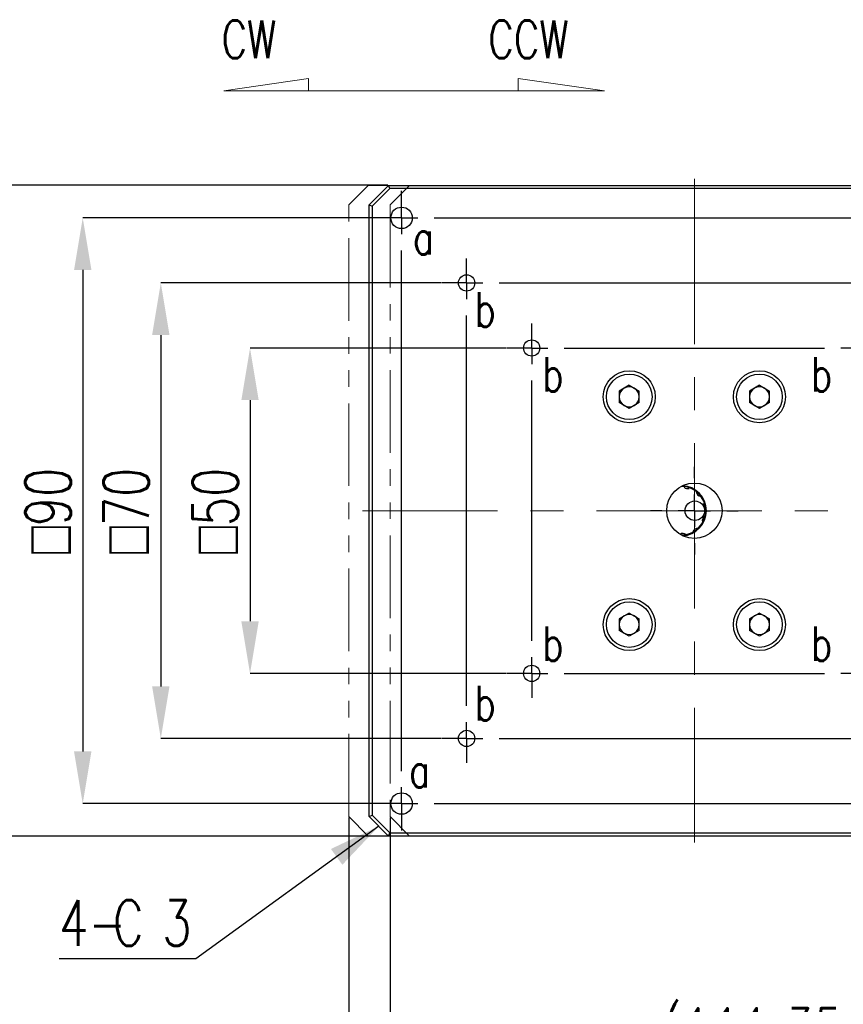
# Model space of a CAD drawing. Header units: millimetres. Extents: x 0 to 354, y -1 to 219.
# Tile 4 of 13: x 63 to 126, y 73 to 149. Entities that reach past the tile are written whole.
import ezdxf

# ---------------------------------------------------------------- set-up
doc = ezdxf.new("R2010")
doc.units = ezdxf.units.MM
doc.linetypes.add('CENTERX2', pattern=[20.32, 12.7, -2.54, 2.54, -2.54])
doc.linetypes.add('PHANTOM', pattern=[12.7, 6.35, -1.27, 1.27, -1.27, 1.27, -1.27])
doc.layers.add('SLD-0', color=7, linetype='Continuous')
doc.styles.add('SLDTEXTSTYLE1', font='TXT', dxfattribs={"width": 0.75, "bigfont": 'bigfont'})
doc.dimstyles.new('SLDDIMSTYLE0', dxfattribs={"dimtxt": 3.5, "dimasz": 4, "dimexe": 0, "dimexo": 0.0625, "dimgap": 0.875, "dimtad": 1, "dimlfac": 2, "dimrnd": 1e-09, "dimzin": 12, "dimdsep": 46, "dimtxsty": 'SLDTEXTSTYLE1', "dimsah": 1, "dimcen": 0.09, "dimadec": 0, "dimazin": 3, "dimtfac": 1, "dimtofl": 0, "dimtmove": 0, "dimatfit": 3, "dimfxl": 1, "dimfrac": 2, "dimtolj": 1, "dimtzin": 12, "dimarcsym": 0})
doc.dimstyles.new('SLDDIMSTYLE10', dxfattribs={"dimtxt": 3.5, "dimasz": 4, "dimexe": 0, "dimexo": 0.0625, "dimgap": 0.875, "dimtad": 1, "dimlfac": 2, "dimrnd": 1e-09, "dimzin": 4, "dimdsep": 46, "dimtxsty": 'SLDTEXTSTYLE1', "dimsah": 1, "dimcen": 0.09, "dimadec": 0, "dimazin": 1, "dimtfac": 1, "dimtofl": 0, "dimtmove": 0, "dimatfit": 3, "dimfxl": 1, "dimfrac": 2, "dimtolj": 1, "dimtzin": 12, "dimarcsym": 0})
doc.dimstyles.new('SLDDIMSTYLE2', dxfattribs={"dimtxt": 3.5, "dimasz": 4, "dimexe": 0, "dimexo": 0.0625, "dimgap": 0.875, "dimtad": 1, "dimlfac": 2, "dimrnd": 1e-09, "dimzin": 12, "dimdsep": 46, "dimtxsty": 'SLDTEXTSTYLE1', "dimsah": 1, "dimcen": 0.09, "dimadec": 0, "dimazin": 3, "dimtfac": 1, "dimtmove": 0, "dimatfit": 0, "dimfxl": 1, "dimfrac": 2, "dimtolj": 1, "dimtzin": 12, "dimarcsym": 0})

# ---------------------------------------------------------------- blocks, each defined once
blk = doc.blocks.new('*D37')
at = {"layer": 'Defpoints', "color": 0, "transparency": 16777216}
for p in [(146.78, 93.541), (87.93, 87.791), (146.78, 54.317)]:
    blk.add_point(p, dxfattribs=at)
at = {"layer": 'SLD-0', "color": 0, "lineweight": -2, "transparency": 16777216}
for p, q in [((146.78, 93.478), (146.78, 54.317)), ((87.93, 87.728), (87.93, 54.317)), ((91.93, 54.317), (142.78, 54.317))]:
    blk.add_line(p, q, dxfattribs=at)
at = {"layer": 'SLD-0', "color": 0, "transparency": 16777216}
for points in [[(91.93, 54.983), (91.93, 53.65), (87.93, 54.317)], [(142.78, 54.983), (142.78, 53.65), (146.78, 54.317)]]:
    blk.add_solid(points, dxfattribs=at)
at = {"layer": 'SLD-0', "color": 0, "transparency": 16777216, "char_height": 3.5, "attachment_point": 2, "style": 'SLDTEXTSTYLE1'}
for s, insert in [('\\A1;(117.70', (117.355, 58.692)), ('\\A1;CW LIM)', (117.355, 53.442))]:
    blk.add_mtext(s, dxfattribs=dict(at, insert=insert))
blk = doc.blocks.new('*D38')
at = {"layer": 'Defpoints', "color": 0, "transparency": 16777216}
for p in [(146.78, 93.541), (91.105, 87.791), (146.78, 68.691)]:
    blk.add_point(p, dxfattribs=at)
at = {"layer": 'SLD-0', "color": 0, "lineweight": -2, "transparency": 16777216}
for p, q in [((146.78, 93.478), (146.78, 68.691)), ((91.105, 87.728), (91.105, 68.691)), ((95.105, 68.691), (142.78, 68.691))]:
    blk.add_line(p, q, dxfattribs=at)
at = {"layer": 'SLD-0', "color": 0, "transparency": 16777216}
for points in [[(95.105, 69.357), (95.105, 68.024), (91.105, 68.691)], [(142.78, 69.357), (142.78, 68.024), (146.78, 68.691)]]:
    blk.add_solid(points, dxfattribs=at)
at = {"layer": 'SLD-0', "color": 0, "transparency": 16777216, "char_height": 3.5, "attachment_point": 2, "style": 'SLDTEXTSTYLE1'}
for s, insert in [('\\A1;(111.35', (118.942, 73.066)), ('\\A1;CCW LIM)', (118.942, 67.816))]:
    blk.add_mtext(s, dxfattribs=dict(at, insert=insert))
blk = doc.blocks.new('*D39')
at = {"layer": 'Defpoints', "color": 0, "transparency": 16777216}
for p in [(90.993, 136.291), (57.486, 86.291), (90.993, 86.291)]:
    blk.add_point(p, dxfattribs=at)
at = {"layer": 'SLD-0', "color": 0, "lineweight": -2, "transparency": 16777216}
for p, q in [((90.931, 136.291), (57.486, 136.291)), ((57.486, 132.291), (57.486, 90.291)), ((90.931, 86.291), (57.486, 86.291))]:
    blk.add_line(p, q, dxfattribs=at)
at = {"layer": 'SLD-0', "color": 0, "transparency": 16777216}
for points in [[(56.82, 132.291), (58.153, 132.291), (57.486, 136.291)], [(56.82, 90.291), (58.153, 90.291), (57.486, 86.291)]]:
    blk.add_solid(points, dxfattribs=at)
at = {"layer": 'SLD-0', "color": 0, "transparency": 16777216, "char_height": 3.5, "attachment_point": 2, "rotation": 90, "style": 'SLDTEXTSTYLE1'}
for s, insert in [('\\A1;TABLE', (58.361, 111.291)), ('\\A1;{\\fGDT;o}100', (53.074, 111.291))]:
    blk.add_mtext(s, dxfattribs=dict(at, insert=insert))
blk = doc.blocks.new('*D40')
at = {"layer": 'Defpoints', "color": 0, "transparency": 16777216}
for p in [(100.118, 123.791), (80.349, 98.791), (100.118, 98.791)]:
    blk.add_point(p, dxfattribs=at)
at = {"layer": 'SLD-0', "color": 0, "lineweight": -2, "transparency": 16777216}
for p, q in [((100.056, 123.791), (80.349, 123.791)), ((80.349, 119.791), (80.349, 102.791)), ((100.056, 98.791), (80.349, 98.791))]:
    blk.add_line(p, q, dxfattribs=at)
at = {"layer": 'SLD-0', "color": 0, "transparency": 16777216}
for points in [[(79.682, 119.791), (81.015, 119.791), (80.349, 123.791)], [(79.682, 102.791), (81.015, 102.791), (80.349, 98.791)]]:
    blk.add_solid(points, dxfattribs=at)
at = {"layer": 'SLD-0', "color": 0, "transparency": 16777216, "insert": (75.937, 111.291), "char_height": 3.5, "attachment_point": 2, "rotation": 90, "style": 'SLDTEXTSTYLE1'}
blk.add_mtext('\\A1;{\\fGDT;o}50', dxfattribs=at)
blk = doc.blocks.new('*D41')
at = {"layer": 'Defpoints', "color": 0, "transparency": 16777216}
for p in [(95.118, 128.791), (73.493, 93.791), (95.118, 93.791)]:
    blk.add_point(p, dxfattribs=at)
at = {"layer": 'SLD-0', "color": 0, "lineweight": -2, "transparency": 16777216}
for p, q in [((95.056, 128.791), (73.493, 128.791)), ((73.493, 124.791), (73.493, 97.791)), ((95.056, 93.791), (73.493, 93.791))]:
    blk.add_line(p, q, dxfattribs=at)
at = {"layer": 'SLD-0', "color": 0, "transparency": 16777216}
for points in [[(72.826, 124.791), (74.16, 124.791), (73.493, 128.791)], [(72.826, 97.791), (74.16, 97.791), (73.493, 93.791)]]:
    blk.add_solid(points, dxfattribs=at)
at = {"layer": 'SLD-0', "color": 0, "transparency": 16777216, "insert": (69.081, 111.291), "char_height": 3.5, "attachment_point": 2, "rotation": 90, "style": 'SLDTEXTSTYLE1'}
blk.add_mtext('\\A1;{\\fGDT;o}70', dxfattribs=at)
blk = doc.blocks.new('*D42')
at = {"layer": 'Defpoints', "color": 0, "transparency": 16777216}
for p in [(91.993, 133.791), (67.493, 88.791), (91.993, 88.791)]:
    blk.add_point(p, dxfattribs=at)
at = {"layer": 'SLD-0', "color": 0, "lineweight": -2, "transparency": 16777216}
for p, q in [((91.931, 133.791), (67.493, 133.791)), ((67.493, 129.791), (67.493, 92.791)), ((91.931, 88.791), (67.493, 88.791))]:
    blk.add_line(p, q, dxfattribs=at)
at = {"layer": 'SLD-0', "color": 0, "transparency": 16777216}
for points in [[(66.826, 129.791), (68.16, 129.791), (67.493, 133.791)], [(66.826, 92.791), (68.16, 92.791), (67.493, 88.791)]]:
    blk.add_solid(points, dxfattribs=at)
at = {"layer": 'SLD-0', "color": 0, "transparency": 16777216, "insert": (63.081, 111.291), "char_height": 3.5, "attachment_point": 2, "rotation": 90, "style": 'SLDTEXTSTYLE1'}
blk.add_mtext('\\A1;{\\fGDT;o}90', dxfattribs=at)
blk = doc.blocks.new('SW_CHAMFER_DIMENSION_0')
at = {"layer": 'SLD-0', "color": 0}
for p, q in [((24.566, 10.189), (10.515, 0)), ((10.515, 0), (0, 0))]:
    blk.add_line(p, q, dxfattribs=at)
blk.add_solid([(24.566, 10.189), (20.888, 8.448), (21.768, 7.234)], dxfattribs=at)
at = {"layer": 'SLD-0', "color": 0, "char_height": 3.5, "attachment_point": 1, "style": 'SLDTEXTSTYLE1'}
for s, insert in [('C', (4.137, 4.512)), ('3', (7.928, 4.512)), ('4-', (0, 4.512))]:
    blk.add_mtext(s, dxfattribs=dict(at, insert=insert))
blk = doc.blocks.new('SW_CENTERMARKSYMBOL_8')
at = {"layer": 'SLD-0', "color": 0}
for p, q in [((0, 2.5), (0, 3.375)), ((0, 0), (0, 1.25)), ((-2.5, 0), (-3.375, 0)), ((0, 0), (-1.25, 0)), ((0, 0), (0, -1.25)), ((0, 0), (1.25, 0)), ((2.5, 0), (3.375, 0)), ((0, -2.5), (0, -3.375))]:
    blk.add_line(p, q, dxfattribs=at)
blk = doc.blocks.new('SW_CENTERMARKSYMBOL_9')
at = {"layer": 'SLD-0', "color": 0}
for p, q in [((0, 1.25), (0, 2.075)), ((45, 1.25), (45, 2.075)), ((0, 0), (0, 1.25)), ((45, 0), (45, 1.25)), ((-1.25, 0), (-2.075, 0)), ((0, 0), (-1.25, 0)), ((0, 0), (0, -1.25)), ((0, 0), (1.25, 0)), ((2.5, 0), (42.5, 0)), ((45, 0), (43.75, 0)), ((45, 0), (45, -1.25)), ((45, 0), (46.25, 0)), ((46.25, 0), (47.075, 0)), ((0, -42.5), (0, -2.5)), ((45, -42.5), (45, -2.5)), ((5, -3.75), (5, -3.125)), ((5, -5), (5, -3.75)), ((40, -3.75), (40, -3.125)), ((40, -5), (40, -3.75)), ((3.75, -5), (3.125, -5)), ((5, -5), (3.75, -5)), ((5, -5), (5, -6.25)), ((5, -5), (6.25, -5)), ((7.5, -5), (37.5, -5)), ((40, -5), (38.75, -5)), ((40, -5), (40, -6.25)), ((40, -5), (41.25, -5)), ((41.25, -5), (41.875, -5)), ((5, -37.5), (5, -7.5)), ((40, -37.5), (40, -7.5)), ((10, -8.75), (10, -8.125)), ((35, -8.75), (35, -8.125)), ((10, -10), (10, -8.75)), ((35, -10), (35, -8.75)), ((8.75, -10), (8.125, -10)), ((10, -10), (8.75, -10)), ((10, -10), (10, -11.25)), ((10, -10), (11.25, -10)), ((12.5, -10), (32.5, -10)), ((35, -10), (33.75, -10)), ((35, -10), (35, -11.25)), ((35, -10), (36.25, -10)), ((36.25, -10), (36.875, -10)), ((10, -32.5), (10, -12.5)), ((35, -32.5), (35, -12.5)), ((10, -35), (10, -33.75)), ((35, -35), (35, -33.75)), ((8.75, -35), (8.125, -35)), ((10, -35), (8.75, -35)), ((10, -35), (10, -36.25)), ((10, -35), (11.25, -35)), ((12.5, -35), (32.5, -35)), ((35, -35), (33.75, -35)), ((35, -35), (35, -36.25)), ((35, -35), (36.25, -35)), ((36.25, -35), (36.875, -35)), ((10, -36.25), (10, -36.875)), ((35, -36.25), (35, -36.875)), ((5, -40), (5, -38.75)), ((40, -40), (40, -38.75)), ((3.75, -40), (3.125, -40)), ((5, -40), (3.75, -40)), ((5, -40), (5, -41.25)), ((5, -40), (6.25, -40)), ((7.5, -40), (37.5, -40)), ((40, -40), (38.75, -40)), ((40, -40), (40, -41.25)), ((40, -40), (41.25, -40)), ((41.25, -40), (41.875, -40)), ((5, -41.25), (5, -41.875)), ((40, -41.25), (40, -41.875)), ((0, -45), (0, -43.75)), ((45, -45), (45, -43.75)), ((-1.25, -45), (-2.075, -45)), ((0, -45), (-1.25, -45)), ((0, -45), (0, -46.25)), ((0, -45), (1.25, -45)), ((2.5, -45), (42.5, -45)), ((45, -45), (43.75, -45)), ((45, -45), (45, -46.25)), ((45, -45), (46.25, -45)), ((46.25, -45), (47.075, -45)), ((0, -46.25), (0, -47.075)), ((45, -46.25), (45, -47.075))]:
    blk.add_line(p, q, dxfattribs=at)

msp = doc.modelspace()

# ---------------------------------------------------------------- linework, layer by layer
at = {"color": 7, "linetype": 'Continuous', "lineweight": 25}
for p, q in [((89.493, 134.7907), (90.993, 136.2907)), ((91.0966, 136.0407), (90.993, 136.2907)), ((90.993, 136.2907), (137.993, 136.2907)), ((91.0966, 136.0407), (89.743, 134.6872)), ((137.8895, 136.0407), (91.0966, 136.0407)), ((89.493, 87.7907), (89.493, 134.7907)), ((89.493, 134.7907), (89.743, 134.6872)), ((89.743, 134.6872), (89.743, 87.8943)), ((109.493, 120.9272), (108.7253, 120.484)), ((108.7253, 120.484), (108.7253, 119.5975)), ((109.493, 120.9272), (110.2608, 120.484)), ((110.2608, 119.5975), (110.2608, 120.484)), ((119.493, 120.9272), (118.7253, 120.484)), ((118.7253, 120.484), (118.7253, 119.5975)), ((119.493, 120.9272), (120.2608, 120.484)), ((120.2608, 119.5975), (120.2608, 120.484)), ((109.493, 119.1542), (108.7253, 119.5975)), ((110.2608, 119.5975), (109.493, 119.1542)), ((119.493, 119.1542), (118.7253, 119.5975)), ((120.2608, 119.5975), (119.493, 119.1542)), ((115.2812, 111.933), (115.3892, 111.2482)), ((109.493, 103.4272), (108.7253, 102.984)), ((108.7253, 102.984), (108.7253, 102.0975)), ((109.493, 103.4272), (110.2608, 102.984)), ((110.2608, 102.0975), (110.2608, 102.984)), ((119.493, 103.4272), (118.7253, 102.984)), ((118.7253, 102.984), (118.7253, 102.0975)), ((119.493, 103.4272), (120.2608, 102.984)), ((120.2608, 102.0975), (120.2608, 102.984)), ((109.493, 101.6542), (108.7253, 102.0975)), ((110.2608, 102.0975), (109.493, 101.6542)), ((119.493, 101.6542), (118.7253, 102.0975)), ((120.2608, 102.0975), (119.493, 101.6542)), ((89.493, 87.7907), (89.743, 87.8943)), ((90.993, 86.2907), (89.493, 87.7907)), ((89.743, 87.8943), (91.0966, 86.5407)), ((90.993, 86.2907), (91.0966, 86.5407)), ((137.993, 86.2907), (90.993, 86.2907)), ((91.0966, 86.5407), (137.8895, 86.5407))]:
    msp.add_line(p, q, dxfattribs=at)
for centre, radius in [((91.993, 133.7907), 0.825), ((96.993, 128.7907), 0.625), ((101.993, 123.7907), 0.625), ((109.493, 120.0407), 2), ((119.493, 120.0407), 2), ((109.493, 120.0407), 1.75), ((119.493, 120.0407), 1.75), ((114.493, 111.2907), 2.125), ((114.5296, 111.2907), 0.75), ((109.493, 102.5407), 2), ((119.493, 102.5407), 2), ((109.493, 102.5407), 1.75), ((119.493, 102.5407), 1.75), ((101.993, 98.7907), 0.625), ((96.993, 93.7907), 0.625), ((91.993, 88.7907), 0.825)]:
    msp.add_circle(centre, radius, dxfattribs=at)
for centre, radius, start, end in [((109.493, 120.0407), 0.7678, 120, 180), ((109.493, 120.0407), 0.7677, 60, 120), ((109.493, 120.0407), 0.7677, 0, 60), ((119.493, 120.0407), 0.7678, 120, 180), ((119.493, 120.0407), 0.7677, 60, 120), ((119.493, 120.0407), 0.7678, 0, 60), ((109.493, 120.0407), 0.7678, 180, 240), ((109.493, 120.0407), 0.7678, 300, 0), ((119.493, 120.0407), 0.7678, 180, 240), ((119.493, 120.0407), 0.7678, 300, 0), ((109.493, 120.0407), 0.7678, 240, 300), ((119.493, 120.0407), 0.7678, 240, 300), ((113.493, 111.2907), 1.8625, 269.839455, 90.718619), ((113.493, 111.2907), 1.925, 272.828733, 87.171267), ((113.97, 113.3615), 0.375, 226.497894, 289.758034), ((115.0138, 112.775), 0.375, 182.462588, 266.14439), ((115.5748, 111.7172), 0.375, 149.735315, 233.417117), ((115.4749, 110.524), 0.375, 117.008042, 194.390623), ((114.7457, 109.5742), 0.375, 84.28077, 167.962572), ((113.6189, 109.1695), 0.375, 51.553497, 126.497056), ((109.493, 102.5407), 0.7678, 120, 180), ((109.493, 102.5407), 0.7678, 60, 120), ((109.493, 102.5407), 0.7678, 0, 60), ((119.493, 102.5407), 0.7678, 120, 180), ((119.493, 102.5407), 0.7678, 60, 120), ((119.493, 102.5407), 0.7678, 0, 60), ((109.493, 102.5407), 0.7678, 180, 240), ((109.493, 102.5407), 0.7677, 300, 0), ((119.493, 102.5407), 0.7678, 180, 240), ((119.493, 102.5407), 0.7678, 300, 0), ((109.493, 102.5407), 0.7677, 240, 300), ((119.493, 102.5407), 0.7677, 240, 300)]:
    msp.add_arc(centre, radius, start, end, dxfattribs=at)
at = {"layer": 'SLD-0', "lineweight": 18}
for p, q in [((78.3376, 143.5612), (84.8376, 144.5117)), ((84.8376, 144.5117), (84.8376, 143.5612)), ((107.5851, 143.5612), (100.96, 144.5117)), ((100.96, 144.5117), (100.96, 143.5612)), ((78.3376, 143.5612), (107.5851, 143.5612)), ((87.9296, 134.7907), (89.4296, 136.2907)), ((87.9296, 87.7907), (89.4296, 86.2907))]:
    msp.add_line(p, q, dxfattribs=at)
at = {"layer": 'SLD-0', "linetype": 'PHANTOM', "lineweight": 18}
for p, q in [((89.4296, 136.2907), (136.4296, 136.2907)), ((92.6046, 136.2907), (91.1046, 134.7907)), ((139.1046, 136.2907), (92.6046, 136.2907)), ((87.9296, 87.7907), (87.9296, 134.7907)), ((91.1046, 134.7907), (91.1046, 87.7907)), ((91.1046, 87.7907), (92.6046, 86.2907)), ((89.4296, 86.2907), (136.4296, 86.2907)), ((139.1046, 86.2907), (92.6046, 86.2907))]:
    msp.add_line(p, q, dxfattribs=at)
at = {"layer": 'SLD-0', "linetype": 'CENTERX2', "lineweight": 18}
for p, q in [((114.493, 136.7907), (114.493, 85.7907)), ((139.993, 111.2907), (88.993, 111.2907))]:
    msp.add_line(p, q, dxfattribs=at)

# ---------------------------------------------------------------- block references
at = {"layer": 'SLD-0'}
for name, p in [('SW_CENTERMARKSYMBOL_9', (91.993, 133.7907)), ('SW_CENTERMARKSYMBOL_8', (114.493, 111.2907)), ('SW_CHAMFER_DIMENSION_0', (65.6768, 76.8518))]:
    msp.add_blockref(name, p, dxfattribs=at)

# ---------------------------------------------------------------- texts
at = {"layer": 'SLD-0', "attachment_point": 1, "style": 'SLDTEXTSTYLE1'}
for s, insert, char_height in [('CW', (78.1613, 148.9664), 2.91042), ('CCW', (98.6539, 148.9664), 2.91042), ('a', (92.8667, 133.6197), 2.6458), ('b', (97.6152, 128.0707), 2.6458), ('b', (102.8266, 123.0947), 2.6458), ('b', (123.4613, 123.0947), 2.6458), ('b', (102.8266, 102.3933), 2.6458), ('b', (123.4613, 102.3933), 2.6458), ('b', (97.6152, 97.8275), 2.6458), ('a', (92.568, 92.6814), 2.6458)]:
    msp.add_mtext(s, dxfattribs=dict(at, insert=insert, char_height=char_height))

# ---------------------------------------------------------------- dimensions: what is measured, and where the dimension line sits
at = {"layer": 'SLD-0'}
for base, p1, p2, text, dimstyle, picture, middle in [((57.4862, 86.2907), (90.993, 136.2907), (90.993, 86.2907), '{\\fGDT;o}<>\\XTABLE', 'SLDDIMSTYLE0', '*D39', (57.4862, 111.2907)), ((67.493, 88.7907), (91.993, 133.7907), (91.993, 88.7907), '{\\fGDT;o}<>', 'SLDDIMSTYLE0', '*D42', (67.493, 111.2907)), ((73.493, 93.7907), (95.118, 128.7907), (95.118, 93.7907), '{\\fGDT;o}<>', 'SLDDIMSTYLE0', '*D41', (73.493, 111.2907)), ((80.3487, 98.7907), (100.118, 123.7907), (100.118, 98.7907), '{\\fGDT;o}<>', 'SLDDIMSTYLE2', '*D40', (80.3487, 111.2907))]:
    dim = msp.add_linear_dim(base=base, p1=p1, p2=p2, angle=90, text=text, dimstyle=dimstyle, dxfattribs=at)
    dim.commit()
    dim.dimension.update_dxf_attribs({"geometry": picture, "text_midpoint": middle, "dimtype": 160})
for base, p1, text, dimstyle, picture, middle in [((146.7796, 54.3167), (87.9296, 87.7907), '(<>\\XCW LIM)', 'SLDDIMSTYLE10', '*D37', (117.3546, 54.3167)), ((146.7796, 68.6906), (91.1046, 87.7907), '(<>\\XCCW LIM)', 'SLDDIMSTYLE0', '*D38', (118.9421, 68.6906))]:
    dim = msp.add_linear_dim(base=base, p1=p1, p2=(146.7796, 93.5407), text=text, dimstyle=dimstyle, dxfattribs=at)
    dim.commit()
    dim.dimension.update_dxf_attribs({"geometry": picture, "text_midpoint": middle, "dimtype": 160})

doc.saveas('drawing.dxf')
